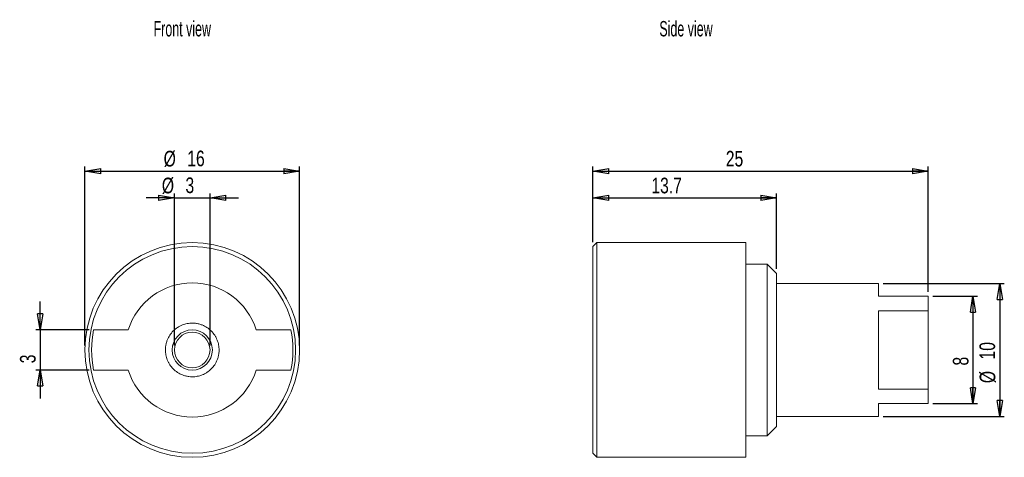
# Model space of a CAD drawing. Header units: millimetres. Extents: x 12.8 to 86.2, y 28.1 to 60.8.
import ezdxf

# ---------------------------------------------------------------- set-up
doc = ezdxf.new("R2010")
doc.units = ezdxf.units.MM
doc.header["$LTSCALE"] = 0.333333
doc.layers.add('FORMAT', color=7, linetype='Continuous')
doc.styles.add('SLDTEXTSTYLE0', font='TXT', dxfattribs={"width": 0.605})
doc.styles.add('SLDTEXTSTYLE1', font='TXT', dxfattribs={"width": 0.75})
doc.dimstyles.new('SLDDIMSTYLE0', dxfattribs={"dimtxt": 1.166667, "dimasz": 1.185333, "dimexe": 0, "dimexo": 0.0625, "dimgap": 0.291667, "dimtad": 1, "dimrnd": 1e-09, "dimzin": 12, "dimdsep": 46, "dimtxsty": 'SLDTEXTSTYLE1', "dimblk1": 'CLOSED', "dimblk2": 'CLOSED', "dimsah": 1, "dimcen": 0.09, "dimadec": 0, "dimazin": 3, "dimtfac": 1, "dimtofl": 0, "dimtmove": 0, "dimatfit": 3, "dimldrblk": 'CLOSED', "dimfxl": 1, "dimfrac": 2, "dimtolj": 1, "dimtzin": 12, "dimarcsym": 0})
doc.dimstyles.new('SLDDIMSTYLE1', dxfattribs={"dimtxt": 1.166667, "dimasz": 1.185333, "dimexe": 0, "dimexo": 0.0625, "dimgap": 0.291667, "dimtad": 1, "dimdec": 0, "dimrnd": 1e-09, "dimzin": 12, "dimdsep": 46, "dimtxsty": 'SLDTEXTSTYLE1', "dimblk1": 'CLOSED', "dimblk2": 'CLOSED', "dimsah": 1, "dimcen": 0.09, "dimadec": 0, "dimazin": 3, "dimtfac": 1, "dimtdec": 0, "dimtmove": 0, "dimatfit": 0, "dimldrblk": 'CLOSED', "dimfxl": 1, "dimfrac": 2, "dimtolj": 1, "dimtzin": 12, "dimarcsym": 0})
doc.dimstyles.new('SLDDIMSTYLE2', dxfattribs={"dimtxt": 1.166667, "dimasz": 1.185333, "dimexe": 0, "dimexo": 0.0625, "dimgap": 0.291667, "dimtad": 1, "dimrnd": 1e-09, "dimzin": 12, "dimdsep": 46, "dimtxsty": 'SLDTEXTSTYLE1', "dimblk1": 'CLOSED', "dimblk2": 'CLOSED', "dimsah": 1, "dimcen": 0.09, "dimadec": 0, "dimazin": 3, "dimtfac": 1, "dimtmove": 0, "dimatfit": 0, "dimldrblk": 'CLOSED', "dimfxl": 1, "dimfrac": 2, "dimtolj": 1, "dimtzin": 12, "dimarcsym": 0})
doc.dimstyles.new('SLDDIMSTYLE3', dxfattribs={"dimtxt": 1.166667, "dimasz": 1.185333, "dimexe": 0, "dimexo": 0.0625, "dimgap": 0.291667, "dimtad": 1, "dimdec": 1, "dimrnd": 1e-09, "dimzin": 12, "dimdsep": 46, "dimtxsty": 'SLDTEXTSTYLE1', "dimblk1": 'CLOSED', "dimblk2": 'CLOSED', "dimsah": 1, "dimcen": 0.09, "dimadec": 0, "dimazin": 3, "dimtfac": 1, "dimtofl": 0, "dimtmove": 0, "dimatfit": 3, "dimldrblk": 'CLOSED', "dimfxl": 1, "dimfrac": 2, "dimtolj": 1, "dimtzin": 12, "dimarcsym": 0})
doc.dimstyles.new('SLDDIMSTYLE4', dxfattribs={"dimtxt": 1.166667, "dimasz": 1.185333, "dimexe": 0, "dimexo": 0.0625, "dimgap": 0.291667, "dimtad": 1, "dimdec": 0, "dimrnd": 1e-09, "dimzin": 12, "dimdsep": 46, "dimtxsty": 'SLDTEXTSTYLE1', "dimblk1": 'CLOSED', "dimblk2": 'CLOSED', "dimsah": 1, "dimcen": 0.09, "dimadec": 0, "dimazin": 3, "dimtfac": 1, "dimtofl": 0, "dimtmove": 0, "dimatfit": 3, "dimldrblk": 'CLOSED', "dimfxl": 1, "dimfrac": 2, "dimtolj": 1, "dimtzin": 12, "dimarcsym": 0})

# ---------------------------------------------------------------- blocks, each defined once
blk = doc.blocks.new('_CLOSED')
at = {"color": 0, "linetype": 'ByBlock', "lineweight": -2}
for p, q in [((-1, 0.166667), (0, 0)), ((-1, 0.166667), (-1, -0.166667)), ((0, 0), (-1, -0.166667)), ((0, 0), (-1, 0))]:
    blk.add_line(p, q, dxfattribs=at)
blk = doc.blocks.new('*D2')
at = {"layer": 'FORMAT'}
for p, q in [((17.658, 36.477), (17.658, 49.81)), ((17.658, 49.477), (33.658, 49.477)), ((33.658, 36.477), (33.658, 49.81))]:
    blk.add_line(p, q, dxfattribs=at)
at = {"layer": 'FORMAT', "xscale": 1.1853333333, "yscale": 1.1853333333, "rotation": 180}
blk.add_blockref('_CLOSED', (17.658, 49.477, 12.6), dxfattribs=at)
at = {"layer": 'FORMAT', "xscale": 1.1853333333, "yscale": 1.1853333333}
blk.add_blockref('_CLOSED', (33.658, 49.477, 12.6), dxfattribs=at)
at = {"layer": 'FORMAT', "char_height": 1.1667, "attachment_point": 1, "style": 'SLDTEXTSTYLE1'}
for s, insert in [('%%c', (23.527, 50.981, 12.6)), ('16', (25.286, 50.998, 12.6))]:
    blk.add_mtext(s, dxfattribs=dict(at, insert=insert))
blk = doc.blocks.new('*D3')
at = {"layer": 'FORMAT'}
for p, q in [((24.333, 36.477), (24.333, 47.81)), ((26.983, 36.477), (26.983, 47.81)), ((24.333, 47.477), (22.216, 47.477)), ((24.333, 47.477), (26.983, 47.477)), ((26.983, 47.477), (29.099, 47.477))]:
    blk.add_line(p, q, dxfattribs=at)
at = {"layer": 'FORMAT', "xscale": 1.1853333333, "yscale": 1.1853333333}
blk.add_blockref('_CLOSED', (24.333, 47.477, 12.6), dxfattribs=at)
at = {"layer": 'FORMAT', "xscale": 1.1853333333, "yscale": 1.1853333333, "rotation": 180}
blk.add_blockref('_CLOSED', (26.983, 47.477, 12.6), dxfattribs=at)
at = {"layer": 'FORMAT', "attachment_point": 1, "style": 'SLDTEXTSTYLE1'}
for s, insert, char_height in [('%%c', (23.393, 48.981, 12.6), 1.1667), ('3', (25.152, 48.998, 12.6), 1.167)]:
    blk.add_mtext(s, dxfattribs=dict(at, insert=insert, char_height=char_height))
blk = doc.blocks.new('*D4')
at = {"layer": 'FORMAT'}
for p, q in [((14.324, 37.643), (14.324, 39.76)), ((17.976, 37.643), (13.991, 37.643)), ((14.324, 37.643), (14.324, 34.643)), ((17.976, 34.643), (13.991, 34.643)), ((14.324, 34.643), (14.324, 32.527))]:
    blk.add_line(p, q, dxfattribs=at)
at = {"layer": 'FORMAT', "xscale": 1.1853333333, "yscale": 1.1853333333}
for p, rotation in [((14.324, 37.643, 12.6), 270), ((14.324, 34.643, 12.6), 90)]:
    blk.add_blockref('_CLOSED', p, dxfattribs=dict(at, rotation=rotation))
at = {"layer": 'FORMAT', "insert": (12.82, 35.147, 12.6), "char_height": 1.167, "attachment_point": 1, "rotation": 90, "style": 'SLDTEXTSTYLE1'}
blk.add_mtext('3', dxfattribs=at)
blk = doc.blocks.new('*D5')
at = {"layer": 'FORMAT'}
for p, q in [((55.506, 44.177), (55.506, 49.81)), ((55.506, 49.477), (80.506, 49.477)), ((80.506, 40.477), (80.506, 49.81))]:
    blk.add_line(p, q, dxfattribs=at)
at = {"layer": 'FORMAT', "xscale": 1.1853333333, "yscale": 1.1853333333, "rotation": 180}
blk.add_blockref('_CLOSED', (55.506, 49.477, 0.1), dxfattribs=at)
at = {"layer": 'FORMAT', "xscale": 1.1853333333, "yscale": 1.1853333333}
blk.add_blockref('_CLOSED', (80.506, 49.477, 0.1), dxfattribs=at)
at = {"layer": 'FORMAT', "insert": (65.419, 50.981, 0.1), "char_height": 1.1667, "attachment_point": 1, "style": 'SLDTEXTSTYLE1'}
blk.add_mtext('25', dxfattribs=at)
blk = doc.blocks.new('*D6')
at = {"layer": 'FORMAT'}
for p, q in [((55.506, 44.177), (55.506, 47.81)), ((69.206, 42.177), (69.206, 47.81)), ((55.506, 47.477), (69.206, 47.477))]:
    blk.add_line(p, q, dxfattribs=at)
at = {"layer": 'FORMAT', "xscale": 1.1853333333, "yscale": 1.1853333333, "rotation": 180}
blk.add_blockref('_CLOSED', (55.506, 47.477, 0.1), dxfattribs=at)
at = {"layer": 'FORMAT', "xscale": 1.1853333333, "yscale": 1.1853333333}
blk.add_blockref('_CLOSED', (69.206, 47.477, 0.1), dxfattribs=at)
at = {"layer": 'FORMAT', "insert": (59.87, 48.981, 0.1), "char_height": 1.1667, "attachment_point": 1, "style": 'SLDTEXTSTYLE1'}
blk.add_mtext('13.7', dxfattribs=at)
blk = doc.blocks.new('*D7')
at = {"layer": 'FORMAT'}
for p, q in [((80.84, 40.143), (84.173, 40.143)), ((83.84, 40.143), (83.84, 32.143)), ((80.84, 32.143), (84.173, 32.143))]:
    blk.add_line(p, q, dxfattribs=at)
at = {"layer": 'FORMAT', "xscale": 1.1853333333, "yscale": 1.1853333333}
for p, rotation in [((83.84, 40.143, 0.1), 90), ((83.84, 32.143, 0.1), 270)]:
    blk.add_blockref('_CLOSED', p, dxfattribs=dict(at, rotation=rotation))
at = {"layer": 'FORMAT', "insert": (82.336, 34.981, 0.1), "char_height": 1.167, "attachment_point": 1, "rotation": 90, "style": 'SLDTEXTSTYLE1'}
blk.add_mtext('8', dxfattribs=at)
blk = doc.blocks.new('*D8')
at = {"layer": 'FORMAT'}
for p, q in [((77.14, 41.093), (86.173, 41.093)), ((85.84, 41.093), (85.84, 31.193)), ((77.14, 31.193), (86.173, 31.193))]:
    blk.add_line(p, q, dxfattribs=at)
at = {"layer": 'FORMAT', "xscale": 1.1853333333, "yscale": 1.1853333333}
for p, rotation in [((85.84, 41.093, 0.1), 90), ((85.84, 31.193, 0.1), 270)]:
    blk.add_blockref('_CLOSED', p, dxfattribs=dict(at, rotation=rotation))
at = {"layer": 'FORMAT', "char_height": 1.1667, "attachment_point": 1, "rotation": 90, "style": 'SLDTEXTSTYLE1'}
for s, insert in [('10', (84.318, 35.43, 0.1)), ('%%c', (84.336, 33.67, 0.1))]:
    blk.add_mtext(s, dxfattribs=dict(at, insert=insert))

msp = doc.modelspace()

# ---------------------------------------------------------------- linework, layer by layer
at = {"color": 7, "linetype": 'Continuous', "lineweight": 15}
for p, q in [((55.806, 44.143), (55.506, 43.843)), ((66.906, 44.143), (55.806, 44.143)), ((55.806, 44.143), (55.806, 28.143)), ((66.906, 28.143), (66.906, 44.143)), ((55.506, 43.843), (55.506, 28.443)), ((68.506, 42.543), (66.906, 42.543)), ((69.206, 41.843), (68.506, 42.543)), ((68.506, 29.743), (68.506, 42.543)), ((69.206, 30.443), (69.206, 41.843)), ((76.806, 41.093), (69.206, 41.093)), ((76.806, 40.143), (76.806, 41.093)), ((80.506, 40.143), (76.806, 40.143)), ((80.506, 40.143), (80.506, 39.059)), ((76.806, 39.059), (80.506, 39.059)), ((76.806, 33.228), (76.806, 39.059)), ((80.506, 39.059), (80.506, 33.228)), ((20.888, 37.643), (18.309, 37.643)), ((33.006, 37.643), (30.427, 37.643)), ((18.309, 34.643), (20.888, 34.643)), ((30.427, 34.643), (33.006, 34.643)), ((80.506, 33.228), (76.806, 33.228)), ((80.506, 33.228), (80.506, 32.143)), ((76.806, 32.143), (80.506, 32.143)), ((76.806, 31.193), (76.806, 32.143)), ((69.206, 31.193), (76.806, 31.193)), ((68.506, 29.743), (69.206, 30.443)), ((66.906, 29.743), (68.506, 29.743)), ((55.506, 28.443), (55.806, 28.143)), ((55.806, 28.143), (66.906, 28.143))]:
    msp.add_line(p, q, dxfattribs=at)
for radius in [8, 7.7, 1.5, 1.325]:
    msp.add_circle((25.658, 36.143), radius, dxfattribs=at)
for radius, start, end in [(5, 17.4576, 162.5424), (7.5, 168.46304, 191.53696), (7.5, 348.46304, 11.53696), (5, 197.4576, 342.5424)]:
    msp.add_arc((25.658, 36.143), radius, start, end, dxfattribs=at)
for points in [[(23.658, 36.143), (23.661, 36.227), (23.667, 36.395), (23.716, 36.642), (23.809, 36.931), (23.974, 37.25), (24.234, 37.567), (24.498, 37.784), (24.734, 37.921), (24.972, 38.03), (25.28, 38.12), (25.616, 38.151), (25.909, 38.133), (26.156, 38.086), (26.445, 37.992), (26.764, 37.827), (27.081, 37.567), (27.298, 37.303), (27.436, 37.067), (27.544, 36.829), (27.638, 36.521), (27.651, 36.269), (27.658, 36.143)], [(27.658, 36.143), (27.655, 36.059), (27.649, 35.892), (27.6, 35.645), (27.506, 35.356), (27.342, 35.037), (27.082, 34.72), (26.817, 34.503), (26.582, 34.366), (26.343, 34.257), (26.035, 34.167), (25.699, 34.136), (25.406, 34.154), (25.159, 34.201), (24.87, 34.295), (24.552, 34.459), (24.234, 34.719), (24.017, 34.984), (23.88, 35.219), (23.772, 35.458), (23.678, 35.766), (23.664, 36.018), (23.658, 36.143)]]:
    msp.add_open_spline(points, degree=3, knots=[0, 0, 0, 0, 0.040145, 0.079951, 0.120057, 0.184988, 0.250005, 0.314937, 0.347305, 0.380039, 0.439977, 0.499999, 0.540088, 0.579894, 0.620058, 0.68499, 0.750007, 0.814939, 0.847307, 0.880041, 0.939957, 1, 1, 1, 1], dxfattribs=at)

# ---------------------------------------------------------------- texts
at = {"layer": 'FORMAT', "char_height": 1.1465, "attachment_point": 1, "style": 'SLDTEXTSTYLE0'}
for s, insert in [('Front view', (22.778, 60.655)), ('Side view', (60.468, 60.655))]:
    msp.add_mtext(s, dxfattribs=dict(at, insert=insert))

# ---------------------------------------------------------------- dimensions: what is measured, and where the dimension line sits
at = {"layer": 'FORMAT'}
for base, p1, p2, dimstyle, picture, middle in [((33.658, 49.477), (17.658, 36.143), (33.658, 36.143), 'SLDDIMSTYLE0', '*D2', (25.742, 49.477)), ((26.983, 47.477), (24.333, 36.143), (26.983, 36.143), 'SLDDIMSTYLE1', '*D3', (25.177, 47.477))]:
    dim = msp.add_linear_dim(base=base, p1=p1, p2=p2, text='%%c<>', dimstyle=dimstyle, dxfattribs=at)
    dim.commit()
    dim.dimension.update_dxf_attribs({"geometry": picture, "text_midpoint": middle, "dimtype": 160})
for base, p2, dimstyle, picture, middle in [((80.506, 49.477), (80.506, 40.143), 'SLDDIMSTYLE0', '*D5', (66.755, 49.477)), ((69.206, 47.477), (69.206, 41.843), 'SLDDIMSTYLE3', '*D6', (61.853, 47.477))]:
    dim = msp.add_linear_dim(base=base, p1=(55.506, 43.843), p2=p2, dimstyle=dimstyle, dxfattribs=at)
    dim.commit()
    dim.dimension.update_dxf_attribs({"geometry": picture, "text_midpoint": middle, "dimtype": 160})
dim = msp.add_linear_dim(base=(85.84, 31.193), p1=(76.806, 41.093), p2=(76.806, 31.193), angle=90, text='%%c<>', dimstyle='SLDDIMSTYLE4', dxfattribs=at)
dim.commit()
dim.dimension.update_dxf_attribs({"geometry": '*D8', "text_midpoint": (85.84, 35.886), "dimtype": 160})
for base, p1, p2, dimstyle, picture, middle in [((14.324, 34.643), (18.309, 37.643), (18.309, 34.643), 'SLDDIMSTYLE2', '*D4', (14.324, 36.052)), ((83.84, 32.143), (80.506, 40.143), (80.506, 32.143), 'SLDDIMSTYLE0', '*D7', (83.84, 35.886))]:
    dim = msp.add_linear_dim(base=base, p1=p1, p2=p2, angle=90, dimstyle=dimstyle, dxfattribs=at)
    dim.commit()
    dim.dimension.update_dxf_attribs({"geometry": picture, "text_midpoint": middle, "dimtype": 160})

doc.saveas('drawing.dxf')
